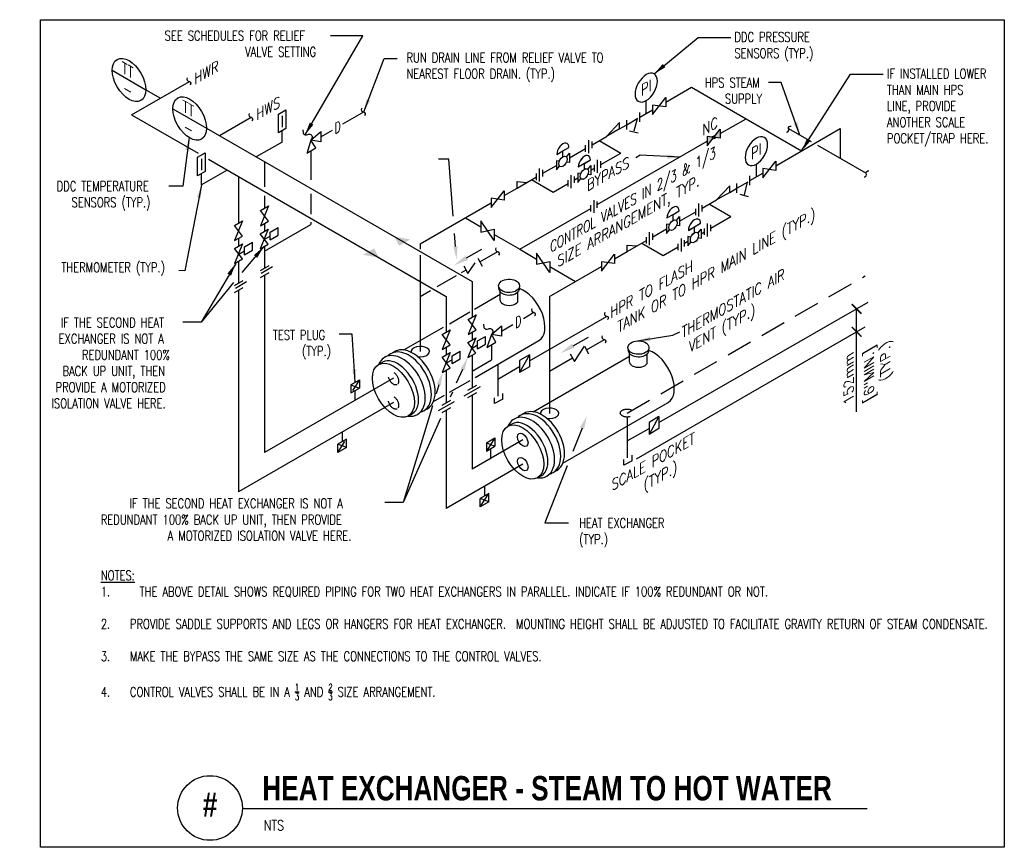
# Model space of a CAD drawing. Header units: inches. Extents: x -0.41 to 9.11, y -0.44 to 7.56.
import ezdxf
from ezdxf.enums import TextEntityAlignment as Align

# ---------------------------------------------------------------- set-up
doc = ezdxf.new("R2010")
doc.units = ezdxf.units.IN
doc.header["$MEASUREMENT"] = 0
doc.linetypes.add('HIDDEN', pattern=[0.375, 0.25, -0.125])
doc.linetypes.add('HIDDEN2', pattern=[0.1875, 0.125, -0.0625])
doc.layers.add('G-ANNO-NPLT', color=7, linetype='Continuous', plot=False)
for name, color, linetype in [('M-DETL-DIMS', 2, 'Continuous'), ('M-DETL-MEDM', 4, 'Continuous'), ('M-DETL-TEXT', 2, 'Continuous'), ('M-DETL-THIN', 2, 'Continuous')]:
    doc.layers.add(name, color=color, linetype=linetype)
doc.styles.add('BOLD', font='bold.shx', dxfattribs={"width": 0.9})
doc.styles.add('Romans', font='romans.shx', dxfattribs={"width": 0.75})
doc.styles.get("Standard").update_dxf_attribs({"font": 'romans.shx', "width": 0.75})
doc.dimstyles.new('VA-Lead', dxfattribs={"dimtxt": 0.09375, "dimasz": 0.125, "dimexe": 0.125, "dimexo": 0.03125, "dimgap": 0.02, "dimtad": 1, "dimdec": 5, "dimzin": 0, "dimdsep": 46, "dimlunit": 4, "dimtxsty": 'Romans', "dimcen": 0.125, "dimclrd": 256, "dimclre": 256, "dimclrt": 256, "dimadec": 0, "dimazin": 0, "dimtfac": 1, "dimtdec": 5, "dimtofl": 0, "dimtmove": 0, "dimatfit": 3, "dimfxl": 1, "dimfrac": 2, "dimtolj": 1, "dimtzin": 0, "dimlwd": -1, "dimlwe": -1, "dimarcsym": 0})

# ---------------------------------------------------------------- blocks, each defined once
blk = doc.blocks.new('_ArchTick')
at = {"color": 0, "linetype": 'ByBlock', "const_width": 0.15}
blk.add_lwpolyline([(-0.5, -0.5), (0.5, 0.5)], dxfattribs=at)

msp = doc.modelspace()

# ---------------------------------------------------------------- hatches: boundary and pattern name
at = {"layer": 'M-DETL-MEDM'}
h = msp.add_hatch(color=256, dxfattribs=at)
h.paths.add_polyline_path([(6.2342, 6.343), (6.2975, 6.4244), (6.2342, 6.4328)])
h.paths.add_polyline_path([(6.2975, 6.4244), (6.3608, 6.4161), (6.3608, 6.5059)])
h = msp.add_hatch(color=256, dxfattribs=at)
h.paths.add_polyline_path([(6.3059, 6.4353, 0.614951), (6.2841, 6.4262), (6.2975, 6.4244)])
h.paths.add_polyline_path([(6.3103, 6.4227), (6.2975, 6.4244), (6.2897, 6.4144, 0.54503)])

# ---------------------------------------------------------------- linework, layer by layer
at = {"layer": 'G-ANNO-NPLT', "color": 6}
msp.add_lwpolyline([(-0.2067, 7.5627), (9.1058, 7.5627), (9.1058, -0.4372), (-0.2067, -0.4372)], close=True, dxfattribs=at)
at = {"layer": 'M-DETL-DIMS', "color": 1}
for p, q in [((5.7682, 3.6677), (7.7913, 4.8312)), ((7.6788, 3.7718), (7.6788, 4.7665)), ((5.5508, 3.319), (7.7611, 4.5937))]:
    msp.add_line(p, q, dxfattribs=at)
at = {"layer": 'M-DETL-MEDM'}
for p, q in [((0.485, 7.0735), (0.8097, 6.886)), ((0.6725, 6.6431), (1.2305, 6.9652)), ((0.8097, 6.886), (0.9515, 6.8041)), ((5.8337, 6.7653), (6.0834, 6.9094)), ((6.0834, 6.9094), (6.6105, 6.6051)), ((5.6456, 6.6563), (5.6456, 6.7813)), ((1.0713, 6.7014), (1.3961, 6.5139)), ((5.5841, 6.6208), (5.7071, 6.6918)), ((0.6725, 6.6431), (1.3156, 6.2717)), ((1.5211, 6.4418), (1.8291, 6.6196)), ((2.1275, 6.6329), (2.1275, 6.5249)), ((5.3877, 6.5699), (5.2611, 6.4343)), ((5.3877, 6.5074), (5.3877, 6.5699)), ((6.3608, 6.461), (6.6105, 6.6051)), ((6.6105, 6.6051), (7.1475, 6.2951)), ((1.3961, 6.514), (3.962, 5.0325)), ((2.1275, 6.3803), (2.1275, 6.4891)), ((2.5011, 6.4315), (2.6122, 6.4957)), ((5.3877, 6.5074), (5.2611, 6.4343)), ((5.3877, 6.5074), (5.4575, 6.5477)), ((7.0209, 6.5106), (7.2396, 6.3843)), ((7.0209, 6.222), (7.5209, 6.5106)), ((7.5209, 6.5106), (7.5209, 6.222)), ((2.1275, 6.3803), (1.8775, 6.236)), ((5.0906, 6.2734), (5.0906, 6.3984)), ((5.1215, 6.3537), (5.2611, 6.4343)), ((5.1215, 6.3224), (5.1215, 6.3849)), ((5.1721, 5.7747), (6.2342, 6.3879)), ((5.1913, 6.394), (5.3989, 6.2741)), ((2.4048, 6.2949), (2.4048, 6.0144)), ((4.8401, 6.2944), (4.8989, 6.3284)), ((4.9034, 6.2278), (5.0597, 6.318)), ((5.0597, 6.2868), (5.0597, 6.3493)), ((7.3021, 6.3483), (7.7709, 6.0776)), ((1.3469, 6.2176), (1.3469, 6.1096)), ((1.4148, 6.2145), (3.712, 4.8882)), ((1.9564, 6.1904), (1.9564, 5.9469)), ((5.0478, 6.1745), (5.1065, 6.2085)), ((5.0478, 6.1741), (5.1065, 6.2081)), ((5.1749, 6.0822), (5.1749, 6.2072)), ((5.2058, 6.1626), (5.3989, 6.2741)), ((5.2058, 6.1313), (5.2058, 6.1938)), ((6.8978, 6.1509), (7.0209, 6.222)), ((1.5969, 6.1093), (1.3469, 5.965)), ((4.6145, 5.9985), (4.6145, 6.1235)), ((4.6453, 6.0788), (4.7768, 6.1547)), ((4.6453, 6.0475), (4.6453, 6.11)), ((5.1111, 6.1079), (5.144, 6.1269)), ((5.144, 6.0957), (5.144, 6.1582)), ((6.7097, 6.0419), (6.7097, 6.1669)), ((1.3469, 5.965), (1.3469, 6.0738)), ((1.7064, 6.0461), (1.7064, 5.5955)), ((4.3972, 5.9355), (4.3972, 5.998)), ((4.3972, 5.998), (4.4922, 5.9904)), ((4.4922, 5.9904), (4.5836, 6.0431)), ((4.5379, 6.0167), (4.7456, 5.8969)), ((4.5836, 6.0119), (4.5836, 6.0744)), ((4.8898, 5.9489), (4.8898, 6.0114)), ((4.9207, 5.9355), (4.9207, 6.0605)), ((4.9515, 5.9845), (4.9515, 6.047)), ((4.9515, 6.0158), (4.9845, 6.0348)), ((6.6482, 6.0068), (6.7712, 6.0778)), ((4.2742, 5.8645), (4.3972, 5.9355)), ((4.3972, 5.9355), (4.4922, 5.9904)), ((4.7456, 5.8969), (4.8898, 5.9801)), ((6.4518, 5.9559), (6.3252, 5.8203)), ((6.4518, 5.8934), (6.4518, 5.9559)), ((6.4518, 5.8934), (6.5216, 5.9337)), ((1.9564, 5.8595), (1.9564, 5.7398)), ((2.4048, 5.8793), (2.4048, 5.6814)), ((5.1412, 5.6943), (5.1412, 5.8193)), ((5.1721, 5.7434), (5.1721, 5.8059)), ((6.1856, 5.7397), (6.3252, 5.8203)), ((6.4518, 5.8934), (6.3252, 5.8203)), ((3.462, 5.3952), (4.1476, 5.791)), ((4.4243, 5.343), (5.1103, 5.739)), ((5.1103, 5.7078), (5.1103, 5.7703)), ((5.9042, 5.6805), (5.963, 5.7144)), ((5.9042, 5.6801), (5.963, 5.714)), ((6.1238, 5.6728), (6.1238, 5.7353)), ((6.1547, 5.6594), (6.1547, 5.7844)), ((6.1856, 5.7085), (6.1856, 5.771)), ((6.2554, 5.78), (6.463, 5.6601)), ((3.8979, 5.6469), (4.0486, 5.5599)), ((5.9675, 5.6138), (6.1238, 5.7041)), ((6.2699, 5.5486), (6.463, 5.6601)), ((1.9564, 5.5936), (1.9564, 5.5184)), ((1.9564, 5.3244), (2.4048, 5.5833)), ((2.4048, 5.6058), (2.4048, 5.5833)), ((5.7095, 5.4648), (5.8409, 5.5407)), ((6.1119, 5.5606), (6.1706, 5.5945)), ((6.1119, 5.5602), (6.1706, 5.5941)), ((6.2082, 5.4817), (6.2082, 5.5442)), ((6.239, 5.4683), (6.239, 5.5933)), ((6.2699, 5.5173), (6.2699, 5.5798)), ((1.7064, 5.4493), (1.7064, 5.374)), ((4.175, 5.4869), (4.4243, 5.343)), ((5.5563, 5.3764), (5.6477, 5.4292)), ((5.6477, 5.3979), (5.6477, 5.4604)), ((5.6786, 5.3845), (5.6786, 5.5095)), ((5.7095, 5.4336), (5.7095, 5.4961)), ((5.9848, 5.3215), (5.9848, 5.4465)), ((6.0157, 5.3706), (6.0157, 5.4331)), ((6.1752, 5.4939), (6.2082, 5.5129)), ((1.9564, 5.3722), (1.9564, 5.1599)), ((3.462, 5.3952), (3.462, 5.3435)), ((3.9099, 5.2602), (4.0572, 5.344)), ((4.4243, 5.343), (4.5863, 5.2494)), ((5.4613, 5.3216), (5.4613, 5.3841)), ((5.4613, 5.3841), (5.5563, 5.3764)), ((5.4613, 5.3216), (5.5563, 5.3764)), ((5.602, 5.4028), (5.8097, 5.2829)), ((5.8097, 5.2829), (5.9539, 5.3661)), ((5.9539, 5.3349), (5.9539, 5.3974)), ((6.0157, 5.4018), (6.0486, 5.4208)), ((3.462, 5.2877), (3.462, 4.354)), ((4.0385, 5.221), (4.212, 5.3212)), ((5.3383, 5.2505), (5.4613, 5.3216)), ((1.7064, 5.2278), (1.7064, 5.0156)), ((3.8618, 5.1189), (3.9042, 5.1434)), ((4.712, 4.8882), (5.2117, 5.1766)), ((4.7127, 5.1764), (4.962, 5.0325)), ((1.9564, 5.0903), (1.9564, 3.3783)), ((3.6267, 4.9832), (3.8123, 5.0904)), ((3.962, 5.0325), (3.962, 4.6876)), ((1.7064, 4.9459), (1.7064, 2.9996)), ((3.462, 4.8882), (3.5593, 4.9443)), ((3.712, 4.8882), (3.712, 4.5433)), ((3.9856, 4.7641), (4.2349, 4.9081)), ((4.2349, 4.8496), (4.2349, 4.9314)), ((4.4061, 4.8496), (4.4061, 4.9314)), ((4.712, 4.8882), (4.712, 3.7573)), ((3.7434, 4.6243), (3.941, 4.7384)), ((4.4589, 4.6759), (4.5596, 4.734)), ((4.5182, 4.2644), (5.2677, 4.6971)), ((3.3031, 4.3701), (3.6877, 4.5921)), ((4.1495, 4.5192), (4.2459, 4.6038)), ((4.2459, 4.5529), (4.3566, 4.6169)), ((4.2459, 4.6038), (4.2459, 4.502)), ((3.962, 4.5414), (3.962, 4.4661)), ((4.1495, 4.5192), (4.1054, 4.3936)), ((4.2459, 4.502), (4.1495, 4.5192)), ((4.1936, 4.4445), (4.1495, 4.5192)), ((4.9388, 4.4109), (5.0861, 4.4947)), ((3.712, 4.3971), (3.712, 4.3218)), ((3.9925, 4.1052), (4.6076, 4.4603)), ((4.1054, 4.3936), (4.1936, 4.4445)), ((4.1495, 4.4191), (4.1495, 4.2747)), ((5.0674, 4.3716), (5.241, 4.4718)), ((3.962, 4.3199), (3.962, 4.002)), ((4.5182, 4.3225), (4.4224, 4.151)), ((4.5182, 4.3225), (4.4224, 4.2672)), ((4.5182, 4.3225), (4.5182, 4.2063)), ((4.5531, 3.7734), (5.4849, 4.3114)), ((4.712, 4.1665), (4.9331, 4.2941)), ((5.4849, 4.2529), (5.4849, 4.3347)), ((5.6561, 4.2529), (5.6561, 4.3347)), ((3.962, 4.1665), (4.1495, 4.2747)), ((4.212, 4.2319), (4.212, 3.9239)), ((4.212, 4.0876), (4.4224, 4.2091)), ((4.4224, 4.2672), (4.4224, 4.151)), ((4.5182, 4.2063), (4.4224, 4.151)), ((3.2023, 4.0976), (1.9564, 3.3783)), ((3.712, 4.1756), (3.712, 3.8576)), ((3.7453, 3.9625), (3.9425, 4.0763)), ((4.0398, 4.0144), (3.8843, 3.9246)), ((4.0043, 4.0263), (3.9198, 3.9776)), ((2.8322, 3.8839), (2.8322, 3.9783)), ((3.5902, 3.8729), (3.6946, 3.9332)), ((4.0043, 3.9567), (3.9198, 3.9079)), ((3.962, 3.9323), (3.962, 3.2179)), ((4.1797, 3.8538), (4.1797, 3.9074)), ((4.2605, 3.8951), (4.2605, 3.9487)), ((3.2023, 3.8633), (1.7064, 2.9996)), ((3.7898, 3.8701), (3.6343, 3.7803)), ((3.7543, 3.882), (3.6698, 3.8332)), ((3.7543, 3.8123), (3.6698, 3.7636)), ((4.2605, 3.8951), (4.1797, 3.8538)), ((4.8402, 3.2763), (5.8576, 3.8636)), ((3.712, 3.788), (3.712, 2.8392)), ((5.462, 3.7217), (5.462, 3.3272)), ((5.7682, 3.7258), (5.6724, 3.5543)), ((5.7682, 3.7258), (5.6724, 3.6705)), ((5.7682, 3.7258), (5.7682, 3.6096)), ((4.3089, 3.6324), (4.3488, 3.6554)), ((5.6724, 3.6705), (5.6724, 3.5543)), ((2.7072, 3.5774), (2.7072, 3.483)), ((5.462, 3.4909), (5.6724, 3.6124)), ((5.7682, 3.6096), (5.6724, 3.5543)), ((4.4523, 3.501), (3.962, 3.2179)), ((4.1835, 3.5203), (4.1008, 3.3924)), ((4.1008, 3.4725), (4.1835, 3.5203)), ((4.1008, 3.4725), (4.1008, 3.3924)), ((4.1008, 3.4725), (4.1838, 3.4403)), ((4.1008, 3.3924), (4.1838, 3.4403)), ((4.1835, 3.5203), (4.1838, 3.4403)), ((4.1423, 3.322), (4.1423, 3.4163)), ((5.5105, 3.2984), (5.5105, 3.352)), ((4.4523, 3.2666), (3.712, 2.8392)), ((5.4297, 3.2571), (5.4297, 3.3107)), ((5.5105, 3.2984), (5.4297, 3.2571)), ((4.5959, 3.1352), (4.6357, 3.1582)), ((4.0822, 3.0529), (4.0822, 2.9585)), ((4.1237, 2.9828), (4.0407, 2.9349)), ((4.0407, 2.8548), (4.1237, 2.9828)), ((4.1237, 2.9027), (4.1237, 2.9828)), ((4.1237, 2.9027), (4.0407, 2.9349)), ((4.0407, 2.8548), (4.0407, 2.9349)), ((4.1237, 2.9027), (4.0407, 2.8548))]:
    msp.add_line(p, q, dxfattribs=at)
at = {"layer": 'M-DETL-MEDM', "linetype": 'HIDDEN'}
for p, q in [((2.7145, 6.5547), (2.9158, 6.671)), ((5.462, 3.7603), (7.7611, 5.0862))]:
    msp.add_line(p, q, dxfattribs=at)
at = {"layer": 'M-DETL-MEDM', "linetype": 'HIDDEN2'}
for p, q in [((5.5841, 6.5763), (5.5841, 6.666)), ((5.4575, 6.5477), (5.5841, 6.6212)), ((5.4575, 6.5028), (5.4575, 6.5925)), ((5.5582, 6.6059), (5.5255, 6.4793)), ((2.4048, 6.3978), (2.5011, 6.4824)), ((2.5011, 6.4824), (2.5011, 6.3806)), ((5.4848, 6.4898), (5.5676, 6.4684)), ((2.4048, 6.3978), (2.3656, 6.2722)), ((2.5011, 6.3806), (2.4048, 6.3978)), ((2.4538, 6.3231), (2.4048, 6.3978)), ((2.3656, 6.2722), (2.4538, 6.3231)), ((4.7814, 6.2605), (4.8401, 6.2944)), ((4.8401, 6.2374), (4.8401, 6.2944)), ((4.9891, 6.1406), (5.0478, 6.1745)), ((4.9891, 6.1402), (5.0478, 6.1741)), ((5.0478, 6.1175), (5.0478, 6.1745)), ((5.0478, 6.1171), (5.0478, 6.1741)), ((6.5216, 5.9337), (6.6482, 6.0072)), ((6.6482, 5.9623), (6.6482, 6.0521)), ((6.5216, 5.8888), (6.5216, 5.9786)), ((6.6224, 5.9919), (6.5896, 5.8653)), ((6.549, 5.8758), (6.6317, 5.8544)), ((5.8455, 5.6466), (5.9042, 5.6805)), ((5.8455, 5.6462), (5.9042, 5.6801)), ((5.9042, 5.6235), (5.9042, 5.6805)), ((5.9042, 5.6231), (5.9042, 5.6801)), ((2.0105, 5.5093), (2.0882, 5.5541)), ((2.0882, 5.4783), (2.0882, 5.5541)), ((6.0532, 5.5267), (6.1119, 5.5606)), ((6.0532, 5.5263), (6.1119, 5.5602)), ((6.1119, 5.5036), (6.1119, 5.5606)), ((6.1119, 5.5032), (6.1119, 5.5602)), ((1.9564, 5.4401), (2.0105, 5.4713)), ((2.0105, 5.4334), (2.0105, 5.5093)), ((2.0105, 5.4334), (2.0882, 5.4783)), ((1.7091, 5.2974), (1.7632, 5.3286)), ((1.7632, 5.3665), (1.8409, 5.4114)), ((1.7632, 5.2907), (1.7632, 5.3665)), ((1.7632, 5.2907), (1.8409, 5.3355)), ((1.8409, 5.3355), (1.8409, 5.4114)), ((2.0342, 5.1724), (1.8786, 5.0826)), ((1.9986, 5.1843), (1.9142, 5.1355)), ((1.9986, 5.1146), (1.9142, 5.0659)), ((1.7842, 5.0281), (1.6286, 4.9382)), ((1.7486, 5.0399), (1.6642, 4.9912)), ((1.7486, 4.9703), (1.6642, 4.9215)), ((4.0161, 4.457), (4.0938, 4.5019)), ((4.0938, 4.4261), (4.0938, 4.5019)), ((3.962, 4.3879), (4.0161, 4.4191)), ((4.0161, 4.3812), (4.0161, 4.457)), ((4.0161, 4.3812), (4.0938, 4.4261)), ((3.7688, 4.3143), (3.8465, 4.3591)), ((3.7688, 4.2384), (3.7688, 4.3143)), ((3.7688, 4.2384), (3.8465, 4.2833)), ((3.8465, 4.2833), (3.8465, 4.3591)), ((3.0589, 4.2291), (3.0988, 4.2521)), ((3.7148, 4.2451), (3.7688, 4.2763)), ((2.8733, 4.0822), (2.7907, 3.9543)), ((2.7907, 4.0345), (2.8733, 4.0822)), ((2.7907, 4.0345), (2.7907, 3.9543)), ((2.7907, 4.0345), (2.8737, 4.0022)), ((2.7907, 3.9543), (2.8737, 4.0022)), ((2.8733, 4.0822), (2.8737, 4.0022)), ((3.3459, 3.7319), (3.3857, 3.7549)), ((2.7487, 3.5074), (2.6657, 3.4595)), ((2.6657, 3.3793), (2.7487, 3.5074)), ((2.7487, 3.4272), (2.6657, 3.4595)), ((2.6657, 3.3793), (2.6657, 3.4595)), ((2.7487, 3.4272), (2.6657, 3.3793)), ((2.7487, 3.4272), (2.7487, 3.5074))]:
    msp.add_line(p, q, dxfattribs=at)
at = {"layer": 'M-DETL-MEDM'}
for points in [[(1.2104, 7.0006, 0.615381), (1.2305, 6.9652), (1.2305, 6.9652, -0.576356), (1.2368, 6.9307)], [(2.8958, 6.7064, 0.615381), (2.9158, 6.671), (2.9158, 6.671, -0.576356), (2.9222, 6.6365)], [(1.809, 6.655, 0.615381), (1.8291, 6.6196), (1.8291, 6.6196, -0.576356), (1.8354, 6.5851)], [(7.0003, 6.4756, 0.615381), (7.0209, 6.5106), (7.0209, 6.5106, -0.576356), (7.0476, 6.5334)], [(7.7503, 6.0426, 0.615381), (7.7709, 6.0776), (7.7709, 6.0776, -0.576356), (7.7976, 6.1004)], [(4.192, 5.3565, 0.615381), (4.212, 5.3212), (4.212, 5.3212, -0.576356), (4.2184, 5.2867)], [(4.5395, 4.7694, 0.615381), (4.5596, 4.734), (4.5596, 4.734, -0.576356), (4.5659, 4.6995)], [(5.2446, 4.7339, 0.615381), (5.2647, 4.6985), (5.2647, 4.6985, -0.576356), (5.2711, 4.664)], [(5.2209, 4.5072, 0.615381), (5.241, 4.4718), (5.241, 4.4718, -0.576356), (5.2473, 4.4373)]]:
    msp.add_lwpolyline(points, format="xyb", dxfattribs=at)
for points in [[(5.7071, 6.6473), (5.8337, 6.8102), (5.8337, 6.7204), (5.7071, 6.7371)], [(2.1641, 6.51), (2.0909, 6.4677), (2.0909, 6.6479), (2.1641, 6.6902)], [(6.2342, 6.343), (6.3608, 6.5059), (6.3608, 6.4161), (6.2342, 6.4328)], [(1.3835, 6.0947), (1.3103, 6.0524), (1.3103, 6.2325), (1.3835, 6.2748)], [(6.7712, 6.0329), (6.8978, 6.1958), (6.8978, 6.106), (6.7712, 6.1227)], [(4.1476, 5.7465), (4.2742, 5.9094), (4.2742, 5.8196), (4.1476, 5.8363)], [(4.175, 5.5374), (4.175, 5.4296), (4.0486, 5.6172), (4.0486, 5.5094)], [(4.7127, 5.2269), (4.7127, 5.1191), (4.5863, 5.3067), (4.5863, 5.1989)], [(5.2117, 5.1322), (5.3383, 5.295), (5.3383, 5.2053), (5.2117, 5.2219)], [(4.0009, 4.5638), (3.9232, 4.6652), (4.0009, 4.71), (3.9232, 4.519)], [(3.7509, 4.4195), (3.6732, 4.5208), (3.7509, 4.5657), (3.6732, 4.3746)], [(3.9982, 4.3408), (3.9204, 4.4421), (3.9982, 4.487), (3.9204, 4.2959)], [(3.7509, 4.198), (3.6732, 4.2993), (3.7509, 4.3442), (3.6732, 4.1532)]]:
    msp.add_lwpolyline(points, close=True, dxfattribs=at)
at = {"layer": 'M-DETL-MEDM', "linetype": 'HIDDEN'}
msp.add_lwpolyline([(2.3285, 6.4977), (2.3307, 6.4691), (2.3313, 6.4659), (2.3346, 6.4598), (2.3399, 6.4547), (2.3485, 6.4502), (2.3529, 6.4492), (2.3624, 6.4499), (2.3752, 6.4537), (2.3817, 6.4549), (2.395, 6.4549), (2.4038, 6.4518), (2.4076, 6.449), (2.4128, 6.4435), (2.4168, 6.435), (2.4176, 6.429), (2.4173, 6.4251), (2.415, 6.4178), (2.4048, 6.3978)], dxfattribs=at)
at = {"layer": 'M-DETL-MEDM'}
for points in [[(4.806, 6.1957), (4.7768, 6.1996), (4.7768, 6.1098), (4.806, 6.1474)], [(4.8742, 6.2351), (4.9034, 6.2727), (4.9034, 6.1829), (4.8742, 6.1868)], [(5.0819, 6.1152), (5.1111, 6.1528), (5.1111, 6.063), (5.0819, 6.0669)], [(5.0819, 6.1148), (5.1111, 6.1524), (5.1111, 6.0626), (5.0819, 6.0665)], [(5.0137, 6.0758), (4.9845, 6.0797), (4.9845, 5.9899), (5.0137, 6.0275)], [(5.0137, 6.0754), (4.9845, 6.0793), (4.9845, 5.9895), (5.0137, 6.0271)], [(5.9383, 5.6211), (5.9675, 5.6587), (5.9675, 5.5689), (5.9383, 5.5728)], [(5.9383, 5.6207), (5.9675, 5.6583), (5.9675, 5.5685), (5.9383, 5.5724)], [(5.8701, 5.5818), (5.8409, 5.5856), (5.8409, 5.4958), (5.8701, 5.5334)], [(5.8701, 5.5814), (5.8409, 5.5852), (5.8409, 5.4954), (5.8701, 5.533)], [(6.146, 5.5012), (6.1752, 5.5388), (6.1752, 5.449), (6.146, 5.4529)], [(6.146, 5.5008), (6.1752, 5.5384), (6.1752, 5.4486), (6.146, 5.4525)], [(6.0778, 5.4619), (6.0486, 5.4657), (6.0486, 5.3759), (6.0778, 5.4135)], [(6.0778, 5.4615), (6.0486, 5.4653), (6.0486, 5.3755), (6.0778, 5.4131)], [(4.0732, 4.619), (4.0754, 4.5905), (4.0761, 4.5873), (4.0794, 4.5812), (4.0846, 4.5761), (4.0932, 4.5716), (4.0976, 4.5705), (4.1072, 4.5713), (4.12, 4.5751), (4.1265, 4.5762), (4.1398, 4.5762), (4.1485, 4.5731), (4.1524, 4.5704), (4.1575, 4.5648), (4.1615, 4.5563), (4.1623, 4.5504), (4.1621, 4.5465), (4.1597, 4.5391), (4.1495, 4.5192)], [(4.9118, 4.3342), (4.9519, 4.2588), (5.0486, 4.407), (5.0887, 4.3315)]]:
    msp.add_lwpolyline(points, dxfattribs=at)
at = {"layer": 'M-DETL-MEDM', "linetype": 'Continuous'}
for points in [[(1.9953, 5.6161), (1.9175, 5.7174), (1.9953, 5.7623), (1.9175, 5.5712)], [(1.7453, 5.4717), (1.6675, 5.5731), (1.7453, 5.6179), (1.6675, 5.4269)], [(1.9926, 5.393), (1.9148, 5.4943), (1.9926, 5.5392), (1.9148, 5.3482)], [(1.7453, 5.2503), (1.6675, 5.3516), (1.7453, 5.3965), (1.6675, 5.2054)]]:
    msp.add_lwpolyline(points, close=True, dxfattribs=at)
at = {"layer": 'M-DETL-MEDM', "linetype": 'HIDDEN2'}
msp.add_lwpolyline([(3.8829, 5.1835), (3.923, 5.1081), (4.0197, 5.2563), (4.0598, 5.1809)], dxfattribs=at)
at = {"layer": 'M-DETL-MEDM'}
msp.add_circle((6.2973, 6.4252), 0.0133, dxfattribs=at)
for centre, major_axis in [((0.6473, 6.9797), (0.1148, -0.1989)), ((1.2337, 6.6077), (0.1148, -0.1989)), ((4.8401, 6.1912), (-0.0283, -0.049)), ((5.0478, 6.0713), (-0.0283, -0.049)), ((5.0478, 6.071), (-0.0283, -0.049)), ((5.9042, 5.5773), (-0.0283, -0.049)), ((5.9042, 5.5769), (-0.0283, -0.049)), ((6.1119, 5.4574), (-0.0283, -0.049)), ((6.1119, 5.457), (-0.0283, -0.049)), ((3.2023, 3.9805), (0.1435, -0.2486)), ((4.4523, 3.3838), (0.1435, -0.2486)), ((4.4523, 3.501), (0.0359, -0.0621)), ((4.4523, 3.2666), (0.0359, -0.0621))]:
    msp.add_ellipse(centre, major_axis=major_axis, ratio=0.57735, dxfattribs=at)
at = {"layer": 'M-DETL-MEDM', "extrusion": (0, 0, -1)}
for centre in [(5.6456, 6.9063), (6.7097, 6.2919)]:
    msp.add_ellipse(centre, major_axis=(-0.0765, -0.1326), ratio=0.57735, dxfattribs=at)
at = {"layer": 'M-DETL-MEDM'}
for centre, major_axis, start_param, end_param in [((4.8401, 6.2944), (-0.0415, -0.0719), 2.356194, 5.497787), ((5.0478, 6.1745), (-0.0415, -0.0719), 2.356194, 5.497787), ((5.0478, 6.1741), (-0.0415, -0.0719), 2.356194, 5.497787), ((5.9042, 5.6805), (-0.0415, -0.0719), 2.356194, 5.497787), ((5.9042, 5.6801), (-0.0415, -0.0719), 2.356194, 5.497787), ((6.1119, 5.5606), (-0.0415, -0.0719), 2.356194, 5.497787), ((6.1119, 5.5602), (-0.0415, -0.0719), 2.356194, 5.497787), ((4.464, 4.7089), (0.1435, -0.2486), 0, 2.569515), ((4.3205, 4.8496), (-0.0856, 0), 0, 3.141593), ((3.462, 4.354), (-0.0884, 0), 1.278562, 6.423446), ((5.714, 4.1122), (0.1435, -0.2486), 0, 2.569515), ((3.2421, 4.0034), (0.1435, -0.2486), 6.282824, 9.426137), ((5.5705, 4.2529), (-0.0856, 0), 0, 3.141593), ((4.712, 3.7573), (-0.0884, 0), 1.278562, 6.423446), ((4.4921, 3.4067), (0.1435, -0.2486), 6.282824, 9.426137)]:
    msp.add_ellipse(centre, major_axis=major_axis, ratio=0.57735, start_param=start_param, end_param=end_param, dxfattribs=at)
at = {"layer": 'M-DETL-MEDM', "linetype": 'HIDDEN2'}
for centre, major_axis in [((3.2023, 4.0976), (0.0359, -0.0621)), ((3.2023, 3.8633), (0.0359, -0.0621)), ((5.462, 3.7603), (-0.0668, 0))]:
    msp.add_ellipse(centre, major_axis=major_axis, ratio=0.57735, dxfattribs=at)
at = {"layer": 'M-DETL-MEDM'}
for points, knots in [([(4.2193, 4.99), (4.2193, 4.9734), (4.2295, 4.9575), (4.2582, 4.9363), (4.2774, 4.9294), (4.3423, 4.9199), (4.3933, 4.9332), (4.4251, 4.9815), (4.4232, 5.0042), (4.3956, 5.0382), (4.3736, 5.0481), (4.3005, 5.0611), (4.2429, 5.047), (4.2211, 5.0041), (4.2193, 4.9971), (4.2193, 4.99)], [0, 0, 0, 0, 0.664492, 0.664492, 1.328984, 1.328984, 2.77513, 2.77513, 3.592962, 3.592962, 4.410794, 4.410794, 5.996759, 5.996759, 6.283185, 6.283185, 6.283185, 6.283185]), ([(4.2209, 4.9783), (4.2199, 4.9745), (4.2193, 4.9706), (4.2193, 4.9666), (4.2193, 4.95), (4.2295, 4.9341), (4.2582, 4.9129), (4.2774, 4.906), (4.3423, 4.8965), (4.3933, 4.9098), (4.421, 4.9518), (4.4229, 4.9651), (4.4197, 4.9776)], [6.123886, 6.123886, 6.123886, 6.123886, 6.283185, 6.283185, 6.283185, 6.947677, 6.947677, 7.61217, 7.61217, 9.058316, 9.058316, 9.579725, 9.579725, 9.579725, 9.579725]), ([(3.512, 3.7938), (3.5186, 3.7962), (3.5249, 3.7992), (3.531, 3.8027), (3.5603, 3.8196), (3.5819, 3.8483), (3.616, 3.9457), (3.6072, 4.0287), (3.5396, 4.1993), (3.4739, 4.2844), (3.3487, 4.3654), (3.2917, 4.3804), (3.2253, 4.3616), (3.2101, 4.3534), (3.1969, 4.3425)], [6.187019, 6.187019, 6.187019, 6.187019, 6.283185, 6.283185, 6.283185, 6.744435, 6.744435, 7.603605, 7.603605, 8.579513, 8.579513, 9.28002, 9.28002, 9.516172, 9.516172, 9.516172, 9.516172]), ([(5.4693, 4.3933), (5.4693, 4.3767), (5.4795, 4.3608), (5.5082, 4.3396), (5.5274, 4.3327), (5.5923, 4.3232), (5.6433, 4.3365), (5.6751, 4.3848), (5.6732, 4.4075), (5.6456, 4.4415), (5.6236, 4.4514), (5.5505, 4.4644), (5.4929, 4.4503), (5.4711, 4.4074), (5.4693, 4.4004), (5.4693, 4.3933)], [0, 0, 0, 0, 0.664492, 0.664492, 1.328984, 1.328984, 2.77513, 2.77513, 3.592962, 3.592962, 4.410794, 4.410794, 5.996759, 5.996759, 6.283185, 6.283185, 6.283185, 6.283185]), ([(5.4709, 4.3816), (5.4699, 4.3778), (5.4693, 4.3739), (5.4693, 4.3699), (5.4693, 4.3533), (5.4795, 4.3374), (5.5082, 4.3162), (5.5274, 4.3093), (5.5923, 4.2998), (5.6433, 4.3131), (5.671, 4.3551), (5.6729, 4.3684), (5.6697, 4.3809)], [6.123886, 6.123886, 6.123886, 6.123886, 6.283185, 6.283185, 6.283185, 6.947677, 6.947677, 7.61217, 7.61217, 9.058316, 9.058316, 9.579725, 9.579725, 9.579725, 9.579725]), ([(3.3448, 3.7312), (3.377, 3.7271), (3.4083, 3.7318), (3.4348, 3.7471), (3.4641, 3.764), (3.4857, 3.7927), (3.5198, 3.8902), (3.511, 3.9731), (3.4434, 4.1437), (3.3777, 4.2289), (3.2525, 4.3098), (3.1955, 4.3249), (3.106, 4.2995), (3.0749, 4.2686), (3.0577, 4.2284)], [5.86448, 5.86448, 5.86448, 5.86448, 6.283185, 6.283185, 6.283185, 6.744435, 6.744435, 7.603605, 7.603605, 8.579513, 8.579513, 9.28002, 9.28002, 9.842442, 9.842442, 9.842442, 9.842442]), ([(3.4624, 3.7687), (3.4738, 3.7716), (3.4846, 3.7759), (3.4948, 3.7818), (3.524, 3.7987), (3.5456, 3.8273), (3.5797, 3.9248), (3.5709, 4.0077), (3.5034, 4.1783), (3.4376, 4.2635), (3.3124, 4.3444), (3.2554, 4.3595), (3.1844, 4.3394), (3.1656, 4.3277), (3.15, 4.3119)], [6.123041, 6.123041, 6.123041, 6.123041, 6.283185, 6.283185, 6.283185, 6.744435, 6.744435, 7.603605, 7.603605, 8.579513, 8.579513, 9.28002, 9.28002, 9.581439, 9.581439, 9.581439, 9.581439]), ([(4.5948, 3.1346), (4.627, 3.1304), (4.6583, 3.1351), (4.6848, 3.1505), (4.7141, 3.1674), (4.7357, 3.196), (4.7698, 3.2935), (4.761, 3.3764), (4.6934, 3.547), (4.6277, 3.6322), (4.5025, 3.7131), (4.4455, 3.7282), (4.356, 3.7028), (4.3249, 3.6719), (4.3077, 3.6317)], [5.86448, 5.86448, 5.86448, 5.86448, 6.283185, 6.283185, 6.283185, 6.744435, 6.744435, 7.603605, 7.603605, 8.579513, 8.579513, 9.28002, 9.28002, 9.842442, 9.842442, 9.842442, 9.842442]), ([(4.7124, 3.172), (4.7238, 3.1749), (4.7346, 3.1792), (4.7448, 3.1851), (4.774, 3.202), (4.7956, 3.2306), (4.8297, 3.3281), (4.8209, 3.411), (4.7534, 3.5816), (4.6876, 3.6668), (4.5624, 3.7477), (4.5054, 3.7628), (4.4344, 3.7427), (4.4156, 3.731), (4.4, 3.7152)], [6.123041, 6.123041, 6.123041, 6.123041, 6.283185, 6.283185, 6.283185, 6.744435, 6.744435, 7.603605, 7.603605, 8.579513, 8.579513, 9.28002, 9.28002, 9.581439, 9.581439, 9.581439, 9.581439]), ([(4.762, 3.1971), (4.7686, 3.1995), (4.7749, 3.2025), (4.781, 3.206), (4.8103, 3.2229), (4.8319, 3.2516), (4.866, 3.349), (4.8572, 3.432), (4.7896, 3.6026), (4.7239, 3.6877), (4.5987, 3.7687), (4.5417, 3.7838), (4.4753, 3.7649), (4.4601, 3.7567), (4.4469, 3.7458)], [6.187019, 6.187019, 6.187019, 6.187019, 6.283185, 6.283185, 6.283185, 6.744435, 6.744435, 7.603605, 7.603605, 8.579513, 8.579513, 9.28002, 9.28002, 9.516172, 9.516172, 9.516172, 9.516172])]:
    msp.add_open_spline(points, degree=3, knots=knots, dxfattribs=at)
for points in [[(3.212, 5.4655), (3.3659, 5.4389), (3.2581, 5.3767)], [(3.062, 5.2634), (3.0159, 5.3523), (2.9081, 5.2901)], [(3.9219, 5.2401), (3.8978, 5.2803), (3.7892, 5.188)], [(4.9508, 4.3908), (4.9267, 4.431), (4.8181, 4.3387)]]:
    msp.add_solid(points, dxfattribs=at)
at = {"layer": 'M-DETL-TEXT'}
msp.add_line((1.7424, -0.0621), (7.7819, -0.0621), dxfattribs=at)
for points in [[(3.7799, 5.6636), (3.7377, 6.2136), (3.6365, 6.2155)], [(3.8023, 5.3716), (3.7928, 5.4952)], [(1.9503, 5.3694), (1.7379, 5.1188)], [(1.6572, 5.0234), (1.3439, 4.6382), (1.3439, 4.6382)], [(3.8695, 4.1818), (3.8097, 4.0479)], [(3.6411, 4.0333), (3.6148, 3.9468)], [(3.7721, 3.9636), (3.7504, 3.9149)], [(3.5793, 3.83), (3.2952, 2.8951), (3.1182, 2.8951)], [(3.6582, 3.7083), (3.2952, 2.8951), (3.1182, 2.8951)], [(5.0255, 3.614), (4.9365, 3.3875)], [(4.8824, 3.2498), (4.6657, 2.698), (4.8959, 2.698)]]:
    msp.add_lwpolyline(points, dxfattribs=at)
msp.add_circle((1.4299, -0.0572), 0.3125, dxfattribs=at)
for points in [[(1.8538, 5.2872), (1.9503, 5.3694), (1.8856, 5.2604)], [(3.8231, 5.3732), (3.8119, 5.247), (3.7815, 5.37)], [(3.8505, 4.1903), (3.9204, 4.2959), (3.8885, 4.1733)], [(3.6212, 4.0393), (3.6775, 4.1529), (3.6611, 4.0272)], [(5.0061, 3.6216), (5.0712, 3.7303), (5.0449, 3.6064)]]:
    msp.add_solid(points, dxfattribs=at)

# ---------------------------------------------------------------- block references
at = {"layer": 'M-DETL-DIMS', "color": 1, "xscale": 0.09375, "yscale": 0.09375, "zscale": 0.09375, "rotation": 270}
for p in [(7.6788, 4.7664), (7.6788, 4.5462)]:
    msp.add_blockref('_ArchTick', p, dxfattribs=at)

# ---------------------------------------------------------------- texts
at = {"layer": 'M-DETL-DIMS', "color": 1, "style": 'Romans', "oblique": 330}
msp.add_text('152mm', height=0.09375, rotation=90, dxfattribs=at).set_placement((7.6498, 3.8794))
at = {"layer": 'M-DETL-TEXT', "style": 'Romans', "oblique": 330}
for s, height, p in [('TT', 0.09375, (0.6203, 6.9954)), ('-', 0.0938, (0.6203, 6.8079)), ('TT', 0.09375, (1.2067, 6.6233)), ('-', 0.0938, (1.2067, 6.4358))]:
    msp.add_text(s, height=height, rotation=330, dxfattribs=at).set_placement(p, align=Align.BOTTOM_CENTER)
at = {"layer": 'M-DETL-TEXT', "style": 'Romans', "oblique": 30}
for s, p in [('HWR', (1.2794, 6.9328)), ('HWS', (1.878, 6.5872)), ('NC', (6.1877, 6.4374)), ('BYPASS', (5.0725, 5.9006)), ('SIZE ARRANGEMENT, TYP.', (4.7874, 5.1678)), ('TANK OR TO HPR MAIN LINE (TYP.)', (5.3689, 4.5337)), ('HPR TO FLASH', (5.2985, 4.6735)), ('THERMOSTATIC AIR', (5.9886, 4.481)), ('VENT (TYP.)', (6.059, 4.3412))]:
    msp.add_text(s, height=0.09375, rotation=30, dxfattribs=at).set_placement(p)
for p in [(5.6225, 6.8919), (6.6866, 6.2775)]:
    msp.add_text('PI', height=0.09375, rotation=30, dxfattribs=at).set_placement(p, align=Align.MIDDLE_CENTER)
at = {"layer": 'M-DETL-TEXT', "style": 'Romans', "oblique": 30, "width": 0.9}
msp.add_text('CONTROL VALVES IN 2/3 & 1/3', height=0.09375, rotation=30, dxfattribs=at).set_placement((4.7171, 5.3076))
at = {"layer": 'M-DETL-TEXT', "color": 1, "style": 'Romans', "oblique": 330}
for s, p in [('[6"MIN.]', (7.8458, 3.9033)), ('(TYP.)', (8.002, 4.1026))]:
    msp.add_text(s, height=0.09375, rotation=90, dxfattribs=at).set_placement(p)
at = {"layer": 'M-DETL-TEXT', "style": 'Romans', "oblique": 30}
for s, p in [('SCALE POCKET', (5.7135, 3.2386)), ('(TYP.)', (5.7838, 3.0988))]:
    msp.add_text(s, height=0.09375, rotation=30, dxfattribs=at).set_placement(p, align=Align.CENTER)
at = {"layer": 'M-DETL-TEXT', "width": 0.8}
for s, height, style, p in [('HEAT EXCHANGER - STEAM TO HOT WATER', 0.23622, 'BOLD', (1.936, 0.016)), ('NTS', 0.09843, 'Romans', (1.9499, -0.2738))]:
    msp.add_text(s, height=height, dxfattribs=dict(at, style=style)).set_placement(p)
at = {"layer": 'M-DETL-TEXT', "style": 'BOLD', "width": 0.8}
msp.add_text('#', height=0.2362, dxfattribs=at).set_placement((1.4299, -0.0236), align=Align.MIDDLE)
at = {"layer": 'M-DETL-TEXT', "char_height": 0.09375, "attachment_point": 1, "style": 'Romans'}
for s, insert, width in [('\\pi0.04536;SEE SCHEDULES FOR RELIEF\\P\\pi0.82215;VALVE SETTING', (0.9464, 7.4551), 1.588887), ('DDC PRESSURE \\PSENSORS (TYP.)', (6.4976, 7.442), 0.91806), ('RUN DRAIN LINE FROM RELIEF VALVE TO NEAREST FLOOR DRAIN. (TYP.)', (3.3286, 7.2433), 2.132279), ('IF INSTALLED LOWER THAN MAIN HPS LINE, PROVIDE ANOTHER SCALE POCKET/TRAP HERE.', (7.9721, 7.0876), 1.063755), ('\\pi0.059482;HPS STEAM \\P\\pi0.25368;SUPPLY', (6.1525, 7.0012), 0.638723), ('\\pi0.40887;DDC TEMPERATURE \\P\\pi0.55284;SENSORS (TYP.)', (-0.4604, 6.0004), 1.393243), ('THERMOMETER (TYP.)', (-0.0062, 5.2151), 1.275753), ('\\pi0.13401;IF THE SECOND HEAT \\P\\pi0.11392;EXCHANGER IS NOT A \\P\\pi0.33825;REDUNDANT 100% \\P\\pi0.15075;BACK UP UNIT, THEN \\P\\pi0.083789;PROVIDE A MOTORIZED \\P\\pi0.04361;ISOLATION VALVE HERE.', (-0.1458, 4.682), 1.275753), ('\\pi0.18294;TEST PLUG \\P\\pi0.46419;(TYP.)', (1.8543, 4.5624), 0.748786), ('\\pi0.35102;IF THE SECOND HEAT EXCHANGER IS NOT A \\P\\pi0.073119;REDUNDANT 100% BACK UP UNIT, THEN PROVIDE \\P\\pi0.71932;A MOTORIZED ISOLATION VALVE HERE.', (0.3016, 2.9334), 2.741646), ('HEAT EXCHANGER (TYP.)', (4.9969, 2.7441), 0.932001), ('\\A1;{\\LNOTES:\\P\\pi-0.28125,l0.28125,t0.28125;}1.^ITHE ABOVE DETAIL SHOWS REQUIRED PIPING FOR TWO HEAT EXCHANGERS IN PARALLEL. INDICATE IF 100% REDUNDANT OR NOT.\\P\\pi0,l0,tz;\\P\\pi-0.28125,l0.28125,t0.28125;2.^IPROVIDE SADDLE SUPPORTS AND LEGS OR HANGERS FOR HEAT EXCHANGER.  MOUNTING HEIGHT SHALL BE ADJUSTED TO FACILITATE GRAVITY RETURN OF STEAM CONDENSATE.\\P\\pi0,l0,tz;\\P\\pi-0.28125,l0.28125,t0.28125;3.^IMAKE THE BYPASS THE SAME SIZE AS THE CONNECTIONS TO THE CONTROL VALVES.\\P\\pi0,l0,tz;\\P\\pi-0.28125,l0.28125,t0.28125;4.^ICONTROL VALVES SHALL BE IN A {\\H0.7x;\\S1/3;} AND {\\H0.7x;\\S2/3;} SIZE ARRANGEMENT.\\P\\pi0,l0,tz;\\P ', (0.375, 2.2378), 8.658723)]:
    msp.add_mtext(s, dxfattribs=dict(at, insert=insert, width=width))
at = {"layer": 'M-DETL-THIN', "oblique": 30, "width": 0.8}
for p in [(2.6368, 6.4547), (4.3812, 4.5758)]:
    msp.add_text('D', height=0.09, rotation=30, dxfattribs=at).set_placement(p)

# ---------------------------------------------------------------- leaders
at = {"layer": 'M-DETL-TEXT'}
for points, override in [([(2.3485, 6.4502), (2.9068, 7.4055), (2.5956, 7.4055)], {"dimtad": 0}), ([(5.7221, 7.0389), (6.1459, 7.3912), (6.462, 7.3913)], {"dimtad": 0}), ([(2.9158, 6.671), (3.1135, 7.1877), (3.2385, 7.1877)], {"dimtad": 0}), ([(7.1303, 6.4475), (6.951, 6.9554), (6.826, 6.9554)], {"dimtad": 0}), ([(7.1475, 6.2951), (7.6205, 7.0369), (7.9365, 7.037)], {"dimtad": 0}), ([(1.2271, 6.4242), (1.1681, 5.9525), (1.0327, 5.9527)], {"dimgap": 0.02, "dimtad": 0}), ([(5.9773, 6.2324), (5.5883, 6.2532), (5.5455, 6.2275)], {"dimtad": 0}), ([(1.3469, 5.965), (1.1867, 5.1362), (1.1278, 5.1374)], {"dimgap": 0.02, "dimtad": 0}), ([(1.6791, 5.2064), (1.3439, 4.6382), (1.1668, 4.6382)], {"dimgap": 0.02, "dimtad": 0}), ([(2.832, 4.0584), (2.8039, 4.5228), (2.6768, 4.5228)], {"dimgap": 0.02, "dimtad": 0}), ([(5.5621, 4.4581), (5.904, 4.5124), (5.9691, 4.544)], {"dimtad": 0})]:
    msp.add_leader(points, dimstyle='VA-Lead', override=override, dxfattribs=at)

doc.saveas('drawing.dxf')
